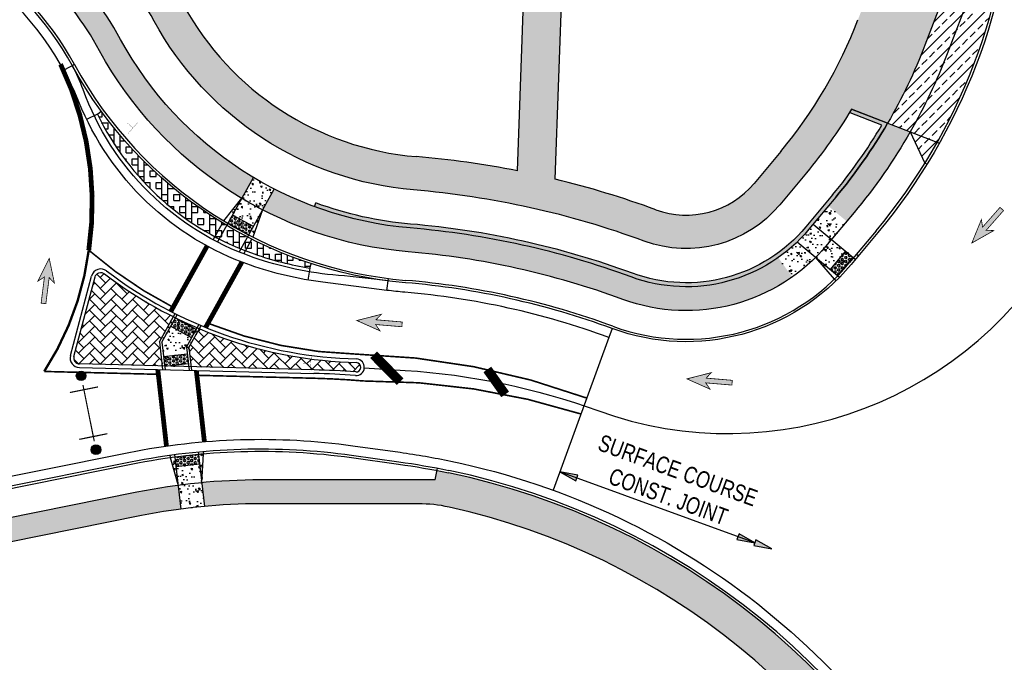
# Model space of a CAD drawing. Header units: feet. Extents: x 158973 to 165016, y 286824 to 289770.
# Tile 7 of 10: x 161535 to 161741, y 288906 to 289040. Entities that reach past the tile are written whole.
import ezdxf

# ---------------------------------------------------------------- set-up
doc = ezdxf.new("R2010")
doc.units = ezdxf.units.FT
doc.header["$MEASUREMENT"] = 0
doc.linetypes.add('dotted3_WD4', pattern=[12, 3, -9])
for name, color, linetype in [('MT_P_Cells', 7, 'Continuous'), ('MT_P_Drums', 30, 'Continuous'), ('MT_P_Text', 7, 'Continuous'), ('PM_P_Edge_Line', 7, 'Continuous'), ('PV_P_Curb', 6, 'Continuous'), ('PV_P_Drive', 1, 'Continuous'), ('PV_P_EOP', 7, 'Continuous'), ('PV_P_Walk', 4, 'Continuous'), ('RD_P_Wall', 5, 'Continuous'), ('SC_Shading1', 247, 'Continuous'), ('SC_Shading2', 255, 'Continuous'), ('SN_P_Signs', 1, 'Continuous')]:
    doc.layers.add(name, color=color, linetype=linetype)
doc.styles.add('Slanted-Normal', font='font31.shx', dxfattribs={"height": 0.1})
doc.styles.get("Standard").update_dxf_attribs({"font": 'arial.ttf'})
doc.linetypes.add('motdrum05', pattern='A,0,["●",Standard,S=0.167,R=0,X=-0.02,Y=-0.065],-0.25', length=0.25)

msp = doc.modelspace()

# ---------------------------------------------------------------- hatches: boundary and pattern name
at = {"layer": 'MT_P_Cells', "true_color": 0x00b3b3}
h = msp.add_hatch(color=132, dxfattribs=at)
h.dxf.hatch_style = 1
h.paths.add_polyline_path([(161734.6026335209, 288993.6058110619), (161739.2087238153, 288996.2131111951), (161737.6201212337, 288996.2787809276), (161741.2529866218, 289000.408222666), (161740.5021790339, 289001.068743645), (161736.8693136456, 288996.9393019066), (161736.6017530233, 288998.5065868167)])
h = msp.add_hatch(color=132, dxfattribs=at)
h.dxf.hatch_style = 1
h.paths.add_polyline_path([(161541.3850319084, 288990.3849770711), (161539.0306544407, 288985.6446196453), (161540.3832848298, 288986.4803000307), (161539.6878648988, 288981.0244416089), (161540.6798391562, 288980.8980016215), (161541.3752590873, 288986.3538600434), (161542.4750095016, 288985.2055919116)])
h = msp.add_hatch(color=132, dxfattribs=at)
h.dxf.hatch_style = 1
h.paths.add_polyline_path([(161605.8113909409, 288977.3741556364), (161610.6475225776, 288975.2233621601), (161609.7551127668, 288976.5392555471), (161615.235596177, 288976.07632835), (161615.3197647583, 288977.072779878), (161609.839281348, 288977.5357070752), (161610.9397745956, 288978.6832632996)])
h = msp.add_hatch(color=132, dxfattribs=at)
h.dxf.hatch_style = 1
h.paths.add_polyline_path([(161674.9334916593, 288965.1596749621), (161679.769623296, 288963.0088814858), (161678.8772134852, 288964.3247748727), (161684.3576968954, 288963.8618476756), (161684.4418654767, 288964.8582992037), (161678.9613820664, 288965.3212264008), (161680.061875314, 288966.4687826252)])
at = {"layer": 'MT_P_Drums'}
h = msp.add_hatch(color=30, dxfattribs=at)
h.dxf.hatch_style = 1
edge = h.paths.add_edge_path()
edge.add_arc((161548.0612963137, 288965.8073621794), 1, 0, 360)
h = msp.add_hatch(color=30, dxfattribs=at)
h.dxf.hatch_style = 1
edge = h.paths.add_edge_path()
edge.add_arc((161551.1743836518, 288950.3315984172), 1, 0, 360)
at = {"layer": 'MT_P_Text'}
h = msp.add_hatch(color=256, dxfattribs=at)
h.dxf.hatch_style = 1
h.paths.add_polyline_path([(161648.3482403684, 288945.6888355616), (161651.6688322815, 288943.8086272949), (161652.0959219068, 288944.9981128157)])
h = msp.add_hatch(color=256, dxfattribs=at)
h.dxf.hatch_style = 1
h.paths.add_polyline_path([(161689.1719464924, 288930.840098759), (161685.8513545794, 288932.7203070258), (161685.4242649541, 288931.530821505)])
h = msp.add_hatch(color=256, dxfattribs=at)
h.dxf.hatch_style = 1
h.paths.add_polyline_path([(161692.7060832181, 288929.5546332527), (161689.3854913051, 288931.4348415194), (161688.9584016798, 288930.2453559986)])
at = {"layer": 'SC_Shading1'}
h = msp.add_hatch(dxfattribs=at)
h.set_pattern_fill('HONEY', color=256, scale=10)
h.set_pattern_definition([(0, (0, 0), (1.875, 1.082531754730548), [1.25, -2.5]), (120, (0, 0), (-1.875, 1.082531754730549), [1.249999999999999, -2.499999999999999]), (59.99999999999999, (0, 0), (4.163336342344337e-16, 2.165063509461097), [-2.5, 1.25])])
edge = h.paths.add_edge_path()
edge.add_line((161710.7625953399, 289040.3633481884), (161719.449414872, 289063.0387970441))
edge.add_arc((161686.7656828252, 289075.5597259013), 34.99999999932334, 339.0384830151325, 357.9316150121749)
edge.add_line((161721.7428789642, 289074.2964958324), (161722.3098780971, 289089.9959637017))
edge.add_line((161722.3098780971, 289089.9959637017), (161729.2351335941, 289087.8000215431))
edge.add_line((161729.2351335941, 289087.8000215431), (161728.7383181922, 289074.0438498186))
edge.add_arc((161686.7656828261, 289075.5597259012), 41.99999999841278, 339.03848301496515, 357.93161501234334, ccw=False)
edge.add_line((161725.9861612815, 289060.5346112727), (161723.7386765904, 289054.6679388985))
edge.add_line((161723.7386765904, 289054.6679388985), (161731.2092439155, 289051.8060123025))
edge.add_line((161731.2092439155, 289051.8060123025), (161724.7699090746, 289034.997235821))
edge.add_arc((161619.7928433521, 289075.2132787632), 112.4166999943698, 329.8247051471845, 339.0384830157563, ccw=False)
edge.add_line((161716.9761380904, 289018.7073351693), (161709.4002797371, 289021.6095980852))
edge.add_arc((161619.7928433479, 289075.2132787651), 104.4166999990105, 320.1453510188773, 329.1118951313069, ccw=False)
edge.add_line((161699.9506865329, 289008.2986509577), (161694.3626214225, 289001.6046868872))
edge.add_arc((161674.78696924, 289017.9461630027), 25.50000000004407, 249.8327272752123, 320.14535101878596, ccw=False)
edge.add_arc((161602.0421710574, 288819.8825511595), 185.499999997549, 69.83272727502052, 85.17178324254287)
edge.add_arc((161623.4209907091, 289072.9812395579), 68.49999999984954, 208.6983511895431, 265.1717832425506, ccw=False)
edge.add_arc((161489.6540933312, 288999.7510056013), 83.99999999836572, 28.69835118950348, 42.74430562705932)
edge.add_arc((161547.6709008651, 289053.3704987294), 5.000000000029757, 42.74430562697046, 147.4091593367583)
edge.add_line((161543.4582082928, 289056.0636792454), (161542.4232718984, 289054.4448242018))
edge.add_arc((161489.6540933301, 288999.7510056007), 75.99999999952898, 46.02604585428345, 68.79227281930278)
edge.add_line((161517.1471164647, 289070.6039072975), (161521.9970089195, 289078.1901443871))
edge.add_arc((161547.2731643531, 289062.0310612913), 30.0000000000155, 87.98354099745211, 147.4091593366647, ccw=False)
edge.add_line((161548.3287618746, 289092.012484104), (161602.5319898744, 289090.1040759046))
edge.add_line((161602.5319898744, 289090.1040759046), (161601.9493670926, 289062.9293360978))
edge.add_line((161601.9493670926, 289062.9293360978), (161558.2474119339, 289066.9146612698))
edge.add_line((161558.2474119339, 289066.9146612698), (161554.6748432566, 289063.4165542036))
edge.add_arc((161489.6540933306, 288999.7510056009), 90.99999999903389, 28.69835118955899, 44.39663781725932, ccw=False)
edge.add_arc((161623.4209907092, 289072.9812395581), 61.50000000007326, 208.6983511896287, 265.1717832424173)
edge.add_arc((161602.0421710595, 288819.882551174), 192.4999999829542, 78.80163040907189, 85.17178324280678, ccw=False)
edge.add_line((161639.4269101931, 289008.7174824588), (161643.2582210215, 289114.8014917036))
edge.add_line((161643.2582210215, 289114.8014917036), (161651.2030187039, 289113.1285951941))
edge.add_line((161651.2030187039, 289113.1285951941), (161647.3690154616, 289006.9700365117))
edge.add_arc((161602.0421710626, 288819.8825511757), 192.4999999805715, 69.8327272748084, 76.38101697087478, ccw=False)
edge.add_arc((161674.7869692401, 289017.9461630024), 18.4999999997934, 249.832727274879, 320.145351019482)
edge.add_line((161688.9889129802, 289006.0905822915), (161694.5769550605, 289012.7845655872))
edge.add_arc((161619.7938435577, 289075.2127977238), 97.41559389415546, 320.1451912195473, 339.0385367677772)
h = msp.add_hatch(dxfattribs=at)
h.set_pattern_fill('ANSI33', color=256, scale=12)
h.set_pattern_definition([(45, (0, 0), (-2.121320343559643, 2.121320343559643), []), (45, (2.121320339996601, 0), (-2.121320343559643, 2.121320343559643), [1.5, -0.75])])
edge = h.paths.add_edge_path()
edge.add_line((161731.2092439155, 289051.8060123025), (161735.8783484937, 289050.01730818))
edge.add_line((161735.8783484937, 289050.01730818), (161741.250978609, 289053.3134336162))
edge.add_arc((161619.7928433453, 289075.2132787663), 123.4167000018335, 328.2980191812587, 349.7789468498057, ccw=False)
edge.add_line((161724.7949006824, 289010.3576714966), (161721.703624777, 289016.8962652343))
edge.add_line((161721.703624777, 289016.8962652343), (161716.9761380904, 289018.7073351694))
edge.add_arc((161619.7928433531, 289075.2132787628), 112.4166999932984, 329.8247051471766, 339.0384830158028)
edge.add_line((161724.7699090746, 289034.997235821), (161731.2092439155, 289051.8060123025))
at = {"layer": 'SC_Shading1', "true_color": 0x7ac1d6}
h = msp.add_hatch(dxfattribs=at)
h.set_pattern_fill('BOX', color=133, scale=5)
h.set_pattern_definition([(90, (0, 0), (-5, 3.061616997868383e-16), []), (90, (1.25, 0), (-5, 3.061616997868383e-16), []), (0, (0, 0), (0, 5), [-1.25, 1.25]), (0, (0, 1.25), (0, 5), [-1.25, 1.25]), (0, (0, 2.5), (0, 5), [1.25, -1.25]), (0, (0, 3.75), (0, 5), [1.25, -1.25]), (90, (2.5, 0), (-5, 3.061616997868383e-16), [1.25, -1.25]), (90, (3.75, 0), (-5, 3.061616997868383e-16), [1.25, -1.25])])
edge = h.paths.add_edge_path()
edge.add_line((161551.4759992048, 289020.5892726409), (161552.2843698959, 289021.1779464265))
edge.add_arc((161623.4209907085, 289072.9812395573), 87.99999999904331, 216.06295238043, 252.0253298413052)
edge.add_line((161596.2644976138, 288989.2762523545), (161595.9559011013, 288988.325059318))
edge.add_arc((161608.0145841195, 289059.3080725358), 72.00000001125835, 250.7925850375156, 260.3585675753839, ccw=False)
edge.add_arc((161603.2442456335, 289045.615232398), 57.50000000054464, 205.8001898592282, 250.7925850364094, ccw=False)
at = {"layer": 'SC_Shading1'}
h = msp.add_hatch(dxfattribs=at)
h.set_pattern_fill('AR-B88', color=256, scale=0.1)
h.set_pattern_definition([(0, (0, 0), (0, 0.8), []), (90, (0, 0), (-0.4, 0.8), [0.8, -0.8])])
edge = h.paths.add_edge_path()
edge.add_line((161597.2345987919, 289001.9903441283), (161596.9461790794, 289001.2084428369))
edge.add_arc((161623.4209907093, 289072.9812395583), 76.50000000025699, 249.7525092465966, 265.1717832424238)
edge.add_arc((161602.0421710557, 288819.8825511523), 177.5000000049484, 69.83272727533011, 85.1717832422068, ccw=False)
edge.add_arc((161674.7869692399, 289017.9461630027), 33.50000000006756, 249.8327272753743, 320.145351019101)
edge.add_line((161700.5040024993, 288996.4779492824), (161706.0920445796, 289003.1719325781))
edge.add_arc((161619.7963909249, 289075.2110104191), 112.412492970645, 320.1450798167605, 329.8247957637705)
edge.add_line((161716.9761380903, 289018.7073351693), (161709.4002797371, 289021.6095980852))
edge.add_line((161709.4002797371, 289021.6095980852), (161709.1021743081, 289020.8314451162))
edge.add_line((161709.1021743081, 289020.8314451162), (161715.7594127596, 289018.2810996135))
edge.add_arc((161619.8094888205, 289075.2025134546), 111.5635928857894, 320.1441169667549, 329.3218509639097, ccw=False)
edge.add_line((161705.4522662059, 289003.7060104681), (161699.8642241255, 288997.0120271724))
edge.add_arc((161674.78696924, 289017.9461630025), 32.66659999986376, 249.83272727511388, 320.14535101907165, ccw=False)
edge.add_arc((161602.0421710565, 288819.8825511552), 178.3334000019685, 69.83272727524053, 85.1717832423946)
edge.add_arc((161623.420990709, 289072.9812395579), 75.66659999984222, 249.7525092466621, 265.17178324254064, ccw=False)
h = msp.add_hatch(dxfattribs=at)
h.set_pattern_fill('AR-CONC', color=256, scale=0.5, angle=90)
h.set_pattern_definition([(140, (121.1839085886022, 93.54941898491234), (0.3137606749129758, 3.586300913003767), [0.375, -4.125]), (85.00000000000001, (121.1839085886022, 93.54941898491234), (-3.760960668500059, -0.6937566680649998), [0.3, -3.3]), (190.45144446, (121.2100553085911, 93.84827738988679), (-3.447199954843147, 2.89254423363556), [0.31870096, -3.50571056]), (136.1842, (120.1839085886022, 93.54941898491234), (0.827596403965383, 5.336206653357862), [0.5624999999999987, -6.187499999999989]), (186.63563549, (120.2528751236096, 93.99410270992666), (-4.870593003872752, 4.673309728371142), [0.47805171, -5.258568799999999]), (81.18416399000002, (120.1839085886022, 93.54941898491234), (-4.870593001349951, 4.673309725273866), [0.45, -4.950000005]), (111, (120.4339085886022, 94.04941898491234), (2.013094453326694, 2.984535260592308), [0.375, -4.125]), (56.00000000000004, (120.4339085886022, 94.04941898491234), (-3.625750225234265, 1.216576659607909), [0.3, -3.3]), (161.45144474, (120.6016664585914, 94.29813025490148), (-1.612655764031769, 4.201111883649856), [0.3187009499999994, -3.505710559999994]), (127.5, (121.1839085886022, 93.54941898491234), (-1.664469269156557, 0.06079927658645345), [0, -3.26, 0, -3.35, 0, -3.3125]), (97.49999999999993, (121.1839085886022, 93.54941898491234), (-1.972058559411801, 1.315347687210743), [0, -1.91, 0, -3.185, 0, -1.2625]), (57.49999999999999, (121.1839085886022, 92.43441898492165), (0.1127743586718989, 2.669112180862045), [0, -1.249999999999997, 0, -3.899999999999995, 0, -5.174999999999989]), (47.5, (121.1839085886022, 91.93441898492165), (-0.5005249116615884, 2.915930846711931), [0, -1.625, 0, -2.59, 0, -3.675])])
edge = h.paths.add_edge_path()
edge.add_line((161581.708169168, 289002.964880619), (161584.1354873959, 289007.339033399))
edge.add_arc((161623.4209907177, 289072.9812395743), 76.50000001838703, 239.1003512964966, 242.8458403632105)
edge.add_line((161588.507447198, 289004.9129321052), (161586.0801289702, 289000.5387793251))
edge.add_line((161586.0801289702, 289000.5387793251), (161584.0585689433, 288994.8349040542))
edge.add_arc((161623.4209907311, 289072.9812396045), 87.50000005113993, 238.6806530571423, 243.2655386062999, ccw=False)
edge.add_line((161577.9378252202, 288998.2314458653), (161581.708169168, 289002.964880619))
h = msp.add_hatch(dxfattribs=at)
h.set_pattern_fill('AR-CONC', color=256, scale=0.5, angle=90)
h.set_pattern_definition([(140, (239.9995492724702, 84.41592465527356), (0.3137606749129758, 3.586300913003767), [0.375, -4.125]), (85.00000000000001, (239.9995492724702, 84.41592465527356), (-3.760960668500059, -0.6937566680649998), [0.3, -3.3]), (190.45144446, (240.0256959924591, 84.71478306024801), (-3.447199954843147, 2.89254423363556), [0.31870096, -3.50571056]), (136.1842, (238.9995492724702, 84.41592465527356), (0.827596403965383, 5.336206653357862), [0.5624999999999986, -6.187499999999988]), (186.63563549, (239.0685158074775, 84.86060838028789), (-4.870593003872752, 4.673309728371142), [0.47805171, -5.258568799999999]), (81.18416399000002, (238.9995492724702, 84.41592465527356), (-4.870593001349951, 4.673309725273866), [0.45, -4.950000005]), (111, (239.2495492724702, 84.91592465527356), (2.013094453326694, 2.984535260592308), [0.375, -4.125]), (56.00000000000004, (239.2495492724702, 84.91592465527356), (-3.625750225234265, 1.216576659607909), [0.3, -3.3]), (161.45144474, (239.4173071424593, 85.1646359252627), (-1.612655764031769, 4.201111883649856), [0.3187009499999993, -3.505710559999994]), (127.5, (239.9995492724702, 84.41592465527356), (-1.664469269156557, 0.06079927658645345), [0, -3.26, 0, -3.35, 0, -3.3125]), (97.49999999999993, (239.9995492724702, 84.41592465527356), (-1.972058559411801, 1.315347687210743), [0, -1.91, 0, -3.185, 0, -1.2625]), (57.49999999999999, (239.9995492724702, 83.30092465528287), (0.1127743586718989, 2.669112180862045), [0, -1.249999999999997, 0, -3.899999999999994, 0, -5.174999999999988]), (47.5, (239.9995492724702, 82.80092465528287), (-0.5005249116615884, 2.915930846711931), [0, -1.625, 0, -2.59, 0, -3.675])])
edge = h.paths.add_edge_path()
edge.add_line((161705.2016415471, 288994.3030752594), (161710.448519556, 288991.2256946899))
edge.add_line((161710.448519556, 288991.2256946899), (161708.94840148, 288989.4286850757))
edge.add_arc((161674.7869693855, 289017.9461628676), 44.49999980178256, 314.1354737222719, 320.14535103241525, ccw=False)
edge.add_line((161705.7748681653, 288986.0087222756), (161701.8636389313, 288990.5763994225))
edge.add_arc((161674.7869692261, 289017.9461630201), 38.500000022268, 305.16534447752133, 314.69157059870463, ccw=False)
edge.add_line((161696.9605806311, 288986.4726668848), (161694.08089084, 288990.5601339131))
edge.add_arc((161674.7869692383, 289017.9461630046), 33.5000000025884, 305.1653444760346, 313.8745223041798)
edge.add_arc((161674.7869692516, 289017.9461629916), 33.49999998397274, 313.8745223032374, 320.1453510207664)
edge.add_line((161700.5040024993, 288996.4779492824), (161701.3632783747, 288997.5072862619))
edge.add_line((161701.3632783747, 288997.5072862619), (161704.5674893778, 289001.345649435))
edge.add_line((161704.5674893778, 289001.345649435), (161708.4058525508, 288998.1414384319))
edge.add_line((161708.4058525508, 288998.1414384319), (161705.2016415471, 288994.3030752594))
h = msp.add_hatch(dxfattribs=at)
h.set_pattern_fill('HEX', color=256, scale=2)
h.set_pattern_definition([(0, (-2.023464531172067, 1.049354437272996), (0, 0.4330127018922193), [0.25, -0.5]), (120, (-2.023464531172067, 1.049354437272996), (-0.375, -0.2165063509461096), [0.2499999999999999, -0.4999999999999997]), (59.99999999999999, (-1.773464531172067, 1.049354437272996), (-0.3749999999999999, 0.2165063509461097), [0.25, -0.5])])
h.paths.add_polyline_path([(161579.766011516, 288999.4650122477), (161584.1379713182, 288997.0389109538), (161583.1675308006, 288995.2901270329), (161578.7955709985, 288997.7162283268)])
h = msp.add_hatch(dxfattribs=at)
h.set_pattern_fill('HEX', color=256, scale=2)
h.set_pattern_definition([(0, (12.62413608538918, 8.098875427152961), (0, 0.4330127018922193), [0.25, -0.5]), (120, (12.62413608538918, 8.098875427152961), (-0.375, -0.2165063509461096), [0.2499999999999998, -0.4999999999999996]), (59.99999999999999, (12.87413608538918, 8.098875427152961), (-0.3749999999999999, 0.2165063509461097), [0.25, -0.5])])
h.paths.add_polyline_path([(161704.9524348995, 288987.9979164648), (161708.1566459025, 288991.8362796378), (161709.6919911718, 288990.5545952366), (161706.4877801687, 288986.7162320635)])
h = msp.add_hatch(dxfattribs=at)
h.set_pattern_fill('AR-HBONE', color=256, scale=0.4)
h.set_pattern_definition([(45, (69.23138565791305, -24.57831264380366), (0, 2.262741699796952), [4.800000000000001, -1.6]), (135, (70.36275650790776, -23.44694179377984), (1.776356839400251e-16, 2.262741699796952), [4.800000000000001, -1.6])])
edge = h.paths.add_edge_path()
edge.add_arc((161552.1975897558, 288986.1748848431), 1.250000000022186, 52.6482622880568, 165.0891174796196, ccw=False)
edge.add_arc((161608.0145841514, 289059.3080725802), 90.7500000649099, 232.6482622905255, 243.3961765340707)
edge.add_line((161567.3750320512, 288978.1662873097), (161564.4688987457, 288972.9292850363))
edge.add_line((161564.4688987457, 288972.9292850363), (161565.0447843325, 288967.8438662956))
edge.add_line((161565.0447843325, 288967.8438662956), (161547.7336773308, 288968.279599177))
edge.add_arc((161547.7651307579, 288969.529203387), 1.2499999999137, 165.0891174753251, 268.55812891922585, ccw=False)
edge.add_line((161546.557221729, 288969.8508488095), (161550.9896807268, 288986.4965302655))
h = msp.add_hatch(dxfattribs=at)
h.set_pattern_fill('AR-CONC', color=256, scale=0.5, angle=90)
h.set_pattern_definition([(140, (105.58368121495, 63.90801465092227), (0.3137606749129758, 3.586300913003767), [0.375, -4.125]), (85.00000000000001, (105.58368121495, 63.90801465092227), (-3.760960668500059, -0.6937566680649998), [0.3, -3.3]), (190.45144446, (105.6098279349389, 64.20687305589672), (-3.447199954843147, 2.89254423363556), [0.31870096, -3.50571056]), (136.1842, (104.58368121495, 63.90801465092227), (0.827596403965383, 5.336206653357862), [0.5624999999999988, -6.18749999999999]), (186.63563549, (104.6526477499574, 64.3526983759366), (-4.870593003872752, 4.673309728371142), [0.47805171, -5.258568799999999]), (81.18416399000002, (104.58368121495, 63.90801465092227), (-4.870593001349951, 4.673309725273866), [0.45, -4.950000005]), (111, (104.83368121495, 64.40801465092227), (2.013094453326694, 2.984535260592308), [0.375, -4.125]), (56.00000000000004, (104.83368121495, 64.40801465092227), (-3.625750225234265, 1.216576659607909), [0.3, -3.3]), (161.45144474, (105.0014390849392, 64.65672592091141), (-1.612655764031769, 4.201111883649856), [0.3187009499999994, -3.505710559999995]), (127.5, (105.58368121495, 63.90801465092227), (-1.664469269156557, 0.06079927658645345), [0, -3.26, 0, -3.35, 0, -3.3125]), (97.49999999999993, (105.58368121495, 63.90801465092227), (-1.972058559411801, 1.315347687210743), [0, -1.91, 0, -3.185, 0, -1.2625]), (57.49999999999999, (105.58368121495, 62.79301465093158), (0.1127743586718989, 2.669112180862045), [0, -1.249999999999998, 0, -3.899999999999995, 0, -5.17499999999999]), (47.5, (105.58368121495, 62.29301465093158), (-0.5005249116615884, 2.915930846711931), [0, -1.625, 0, -2.59, 0, -3.675])])
edge = h.paths.add_edge_path()
edge.add_line((161564.4688987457, 288972.9292850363), (161567.3750320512, 288978.1662873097))
edge.add_arc((161608.0145841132, 289059.3080725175), 90.74999999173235, 243.3961765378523, 247.1958312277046)
edge.add_line((161572.8414578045, 288975.6515504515), (161570.6468273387, 288971.6967130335))
edge.add_line((161570.6468273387, 288971.6967130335), (161571.1003942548, 288967.6914422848))
edge.add_line((161571.1003942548, 288967.6914422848), (161565.0447843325, 288967.8438662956))
edge.add_line((161565.0447843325, 288967.8438662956), (161564.4688987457, 288972.9292850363))
h = msp.add_hatch(dxfattribs=at)
h.set_pattern_fill('HEX', color=256, scale=2)
h.set_pattern_definition([(0, (-2.630025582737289, 1.157415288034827), (0, 0.4330127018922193), [0.25, -0.5]), (120, (-2.630025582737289, 1.157415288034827), (-0.375, -0.2165063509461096), [0.2499999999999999, -0.4999999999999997]), (59.99999999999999, (-2.380025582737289, 1.157415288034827), (-0.3749999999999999, 0.2165063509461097), [0.25, -0.5])])
h.paths.add_polyline_path([(161567.8231646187, 288977.943385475), (161572.1951244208, 288975.5172841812), (161571.2246839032, 288973.7685002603), (161566.8527241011, 288976.1946015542)])
h = msp.add_hatch(dxfattribs=at)
h.set_pattern_fill('AR-HBONE', color=256, scale=0.4)
h.set_pattern_definition([(45, (94.36044293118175, -31.31980372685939), (0, 2.262741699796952), [4.800000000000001, -1.6]), (135, (95.49181378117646, -30.18843287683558), (1.776356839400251e-16, 2.262741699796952), [4.800000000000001, -1.6])])
edge = h.paths.add_edge_path()
edge.add_line((161570.6468273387, 288971.6967130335), (161572.8414578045, 288975.6515504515))
edge.add_arc((161608.0145841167, 289059.3080725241), 90.74999999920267, 247.1958312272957, 268.5710666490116)
edge.add_arc((161605.6406332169, 288967.5999948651), 0.9925158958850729, -94.1972298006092, 83.58356775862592, ccw=False)
edge.add_arc((161592.3411472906, 288788.3501815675), 178.7499999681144, 85.75644408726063, 88.55812891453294)
edge.add_line((161596.838987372, 288967.0435835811), (161571.1003942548, 288967.6914422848))
edge.add_line((161571.1003942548, 288967.6914422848), (161570.6468273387, 288971.6967130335))
h = msp.add_hatch(dxfattribs=at)
h.set_pattern_fill('HEX', color=256, scale=2)
h.set_pattern_definition([(0, (-2.934585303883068, -0.1556424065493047), (0, 0.4330127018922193), [0.25, -0.5]), (120, (-2.934585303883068, -0.1556424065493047), (-0.375, -0.2165063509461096), [0.2499999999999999, -0.4999999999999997]), (59.99999999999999, (-2.684585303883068, -0.1556424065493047), (-0.3749999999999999, 0.2165063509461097), [0.25, -0.5])])
h.paths.add_polyline_path([(161565.3243718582, 288969.8184624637), (161570.2926172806, 288970.3810790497), (161570.517663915, 288968.3937808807), (161565.5494184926, 288967.8311642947)])
h = msp.add_hatch(dxfattribs=at)
h.set_pattern_fill('AR-CONC', color=256, scale=0.5, angle=90)
h.set_pattern_definition([(140, (108.4346436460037, 33.88349627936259), (0.3137606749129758, 3.586300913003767), [0.375, -4.125]), (85.00000000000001, (108.4346436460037, 33.88349627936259), (-3.760960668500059, -0.6937566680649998), [0.3, -3.3]), (190.45144446, (108.4607903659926, 34.18235468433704), (-3.447199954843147, 2.89254423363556), [0.31870096, -3.50571056]), (136.1842, (107.4346436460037, 33.88349627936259), (0.827596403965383, 5.336206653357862), [0.5624999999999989, -6.187499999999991]), (186.63563549, (107.503610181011, 34.32818000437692), (-4.870593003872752, 4.673309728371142), [0.47805171, -5.258568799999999]), (81.18416399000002, (107.4346436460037, 33.88349627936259), (-4.870593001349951, 4.673309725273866), [0.45, -4.950000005]), (111, (107.6846436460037, 34.38349627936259), (2.013094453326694, 2.984535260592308), [0.375, -4.125]), (56.00000000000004, (107.6846436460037, 34.38349627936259), (-3.625750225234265, 1.216576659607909), [0.3, -3.3]), (161.45144474, (107.8524015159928, 34.63220754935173), (-1.612655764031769, 4.201111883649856), [0.3187009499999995, -3.505710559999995]), (127.5, (108.4346436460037, 33.88349627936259), (-1.664469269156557, 0.06079927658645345), [0, -3.26, 0, -3.35, 0, -3.3125]), (97.49999999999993, (108.4346436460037, 33.88349627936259), (-1.972058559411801, 1.315347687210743), [0, -1.91, 0, -3.185, 0, -1.2625]), (57.49999999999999, (108.4346436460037, 32.7684962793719), (0.1127743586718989, 2.669112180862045), [0, -1.249999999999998, 0, -3.899999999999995, 0, -5.174999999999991]), (47.5, (108.4346436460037, 32.2684962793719), (-0.5005249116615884, 2.915930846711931), [0, -1.625, 0, -2.59, 0, -3.675])])
edge = h.paths.add_edge_path()
edge.add_line((161573.6656421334, 288949.4822723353), (161573.3447940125, 288943.4285087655))
edge.add_line((161573.3447940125, 288943.4285087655), (161573.9075163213, 288938.4593297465))
edge.add_arc((161585.6548132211, 288812.5059614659), 126.4999998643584, 95.32839290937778, 97.59319567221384)
edge.add_line((161568.9392708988, 288937.8967131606), (161568.3765485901, 288942.8658921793))
edge.add_line((161568.3765485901, 288942.8658921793), (161566.7100985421, 288948.6946091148))
edge.add_arc((161585.6548132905, 288812.505960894), 137.5000004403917, 95.00219873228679, 97.91938985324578, ccw=False)
h = msp.add_hatch(dxfattribs=at)
h.set_pattern_fill('HEX', color=256, scale=2)
h.set_pattern_definition([(0, (-10.37705492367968, -3.277523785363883), (0, 0.4330127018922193), [0.25, -0.5]), (120, (-10.37705492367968, -3.277523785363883), (-0.375, -0.2165063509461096), [0.2499999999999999, -0.4999999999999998]), (59.99999999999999, (-10.12705492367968, -3.277523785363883), (-0.3749999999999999, 0.2165063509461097), [0.25, -0.5])])
h.paths.add_polyline_path([(161567.7012919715, 288948.8288173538), (161572.6695373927, 288949.3914339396), (161572.8945840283, 288947.4041357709), (161567.9263386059, 288946.8415191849)])
at = {"layer": 'SC_Shading2'}
h = msp.add_hatch(color=256, dxfattribs=at)
h.dxf.hatch_style = 1
edge = h.paths.add_edge_path()
edge.add_line((161539.6721195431, 289050.1414516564), (161542.4232718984, 289054.4448242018))
edge.add_arc((161489.6540933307, 288999.751005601), 75.99999999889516, 28.698351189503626, 46.02604585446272, ccw=False)
edge.add_arc((161623.4209907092, 289072.9812395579), 76.49999999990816, 208.6983511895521, 239.1003512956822)
edge.add_line((161584.1354873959, 289007.339033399), (161581.708169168, 289002.964880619))
edge.add_arc((161623.4209907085, 289072.9812395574), 81.49999999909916, 208.6983511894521, 239.2152808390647, ccw=False)
edge.add_arc((161489.6540933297, 288999.7510056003), 71.00000000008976, 28.69835118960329, 45.21251182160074)
h = msp.add_hatch(color=256, dxfattribs=at)
h.dxf.hatch_style = 1
edge = h.paths.add_edge_path()
edge.add_line((161704.5674893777, 289001.345649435), (161708.4058525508, 288998.1414384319))
edge.add_line((161708.4058525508, 288998.1414384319), (161709.9304077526, 288999.9677215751))
edge.add_arc((161619.7961290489, 289075.2112017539), 117.4128166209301, 320.1451015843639, 330.2203414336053)
edge.add_line((161721.703624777, 289016.8962652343), (161716.9761380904, 289018.7073351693))
edge.add_arc((161619.7963909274, 289075.2110104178), 112.4124929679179, 320.14507981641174, 329.8247957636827, ccw=False)
edge.add_line((161706.0920445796, 289003.1719325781), (161704.5674893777, 289001.345649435))
h = msp.add_hatch(color=256, dxfattribs=at)
h.dxf.hatch_style = 1
edge = h.paths.add_edge_path()
edge.add_arc((161623.4209907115, 289072.9812395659), 76.50000000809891, 242.8458403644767, 265.1717832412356)
edge.add_arc((161602.042171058, 288819.8825511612), 177.4999999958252, 69.83272727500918, 85.17178324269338, ccw=False)
edge.add_arc((161674.7869692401, 289017.9461630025), 33.4999999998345, 249.8327272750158, 305.1653444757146)
edge.add_line((161694.08089084, 288990.5601339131), (161696.9605806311, 288986.4726668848))
edge.add_arc((161674.78696924, 289017.9461630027), 38.50000000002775, 249.832727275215, 305.16534447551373, ccw=False)
edge.add_arc((161602.0421710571, 288819.8825511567), 172.5000000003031, 69.8327272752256, 85.17178324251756)
edge.add_arc((161623.4209907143, 289072.9812395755), 81.50000001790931, 242.73091082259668, 265.1717832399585, ccw=False)
edge.add_line((161586.0801289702, 289000.5387793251), (161588.507447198, 289004.9129321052))
h = msp.add_hatch(color=256, dxfattribs=at)
h.dxf.hatch_style = 1
edge = h.paths.add_edge_path()
edge.add_line((161735.6625684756, 288827.9456954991), (161730.679450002, 288827.5351711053))
edge.add_arc((162479.8414813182, 288889.2534084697), 751.6999999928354, 183.3838674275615, 184.7095645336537, ccw=False)
edge.add_arc((161699.5043854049, 288843.1133312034), 29.9999999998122, 3.383867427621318, 23.97414075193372)
edge.add_arc((161593.9686932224, 288796.1828754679), 145.4999999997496, 23.97414075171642, 77.64034807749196)
edge.add_arc((161618.6911788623, 288909.0059613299), 30.00000000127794, 77.64034807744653, 89.99999999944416)
edge.add_line((161618.6911788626, 288939.0059613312), (161585.6548132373, 288939.0059613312))
edge.add_arc((161585.654813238, 288812.5059613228), 126.5000000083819, 90.0000000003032, 95.32839291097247)
edge.add_line((161573.9075163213, 288938.4593297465), (161573.3447940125, 288943.4285087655))
edge.add_arc((161585.6548132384, 288812.5059613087), 131.5000000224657, 90.00000000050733, 95.37145528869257, ccw=False)
edge.add_line((161585.6548132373, 288944.0059613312), (161622.2330896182, 288944.0059613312))
edge.add_line((161622.2330896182, 288944.0059613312), (161622.6102750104, 288945.9700721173))
edge.add_arc((161592.341147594, 288788.3501830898), 160.4999984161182, 78.26161693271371, 79.1293330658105, ccw=False)
edge.add_arc((161593.9686932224, 288796.1828754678), 152.4999999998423, 23.70824187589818, 78.2616169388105, ccw=False)
edge.add_line((161733.5984198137, 288857.499997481), (161735.2276361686, 288853.7899891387))
edge.add_arc((161699.0612479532, 288837.907849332), 39.50000001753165, 20.8332701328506, 23.70824187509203, ccw=False)
edge.add_line((161735.9787110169, 288851.9560137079), (161734.1094723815, 288851.2447142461))
edge.add_arc((162479.8414813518, 288889.2534084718), 746.7000000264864, 182.9177437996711, 184.7095645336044)
h = msp.add_hatch(color=256, dxfattribs=at)
h.dxf.hatch_style = 1
edge = h.paths.add_edge_path()
edge.add_line((161503.655892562, 288930.1453332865), (161559.7219033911, 288941.4235093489))
edge.add_arc((161585.6548132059, 288812.5059614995), 131.4999998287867, 97.55013328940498, 101.37376346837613, ccw=False)
edge.add_line((161568.3765485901, 288942.8658921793), (161568.9392708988, 288937.8967131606))
edge.add_arc((161585.6548132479, 288812.5059612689), 126.5000000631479, 97.59319567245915, 101.3737634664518)
edge.add_line((161560.7079455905, 288936.5217014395), (161504.6419347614, 288925.2435253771))
edge.add_line((161504.6419347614, 288925.2435253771), (161491.9182232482, 288922.6840377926))
edge.add_arc((161499.6093524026, 288884.4499361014), 38.99999999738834, 101.3737634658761, 123.0953517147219)
edge.add_arc((161542.7378273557, 288820.3362747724), 116.2670934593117, 123.6488683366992, 130.9102377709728)
edge.add_line((161466.5973143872, 288908.2035571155), (161463.1970917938, 288911.8279142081))
edge.add_arc((161531.825358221, 288835.0219180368), 103.0000000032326, 123.0953517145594, 131.7816626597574, ccw=False)
edge.add_arc((161499.6093524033, 288884.4499361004), 43.99999999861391, 101.37376346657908, 123.0953517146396, ccw=False)
edge.add_line((161490.9321810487, 288927.585845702), (161503.655892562, 288930.1453332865))

# ---------------------------------------------------------------- linework, layer by layer
at = {"layer": 'MT_P_Cells', "const_width": 0.16, "flags": 128}
for points in [[(161734.6026335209, 288993.6058110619), (161739.2087238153, 288996.2131111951), (161737.6201212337, 288996.2787809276), (161741.2529866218, 289000.408222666), (161740.5021790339, 289001.068743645), (161736.8693136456, 288996.9393019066), (161736.6017530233, 288998.5065868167), (161734.6026335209, 288993.6058110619)], [(161541.3850319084, 288990.3849770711), (161539.0306544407, 288985.6446196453), (161540.3832848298, 288986.4803000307), (161539.6878648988, 288981.0244416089), (161540.6798391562, 288980.8980016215), (161541.3752590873, 288986.3538600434), (161542.4750095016, 288985.2055919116), (161541.3850319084, 288990.3849770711)], [(161605.8113909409, 288977.3741556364), (161610.6475225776, 288975.2233621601), (161609.7551127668, 288976.5392555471), (161615.235596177, 288976.07632835), (161615.3197647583, 288977.072779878), (161609.839281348, 288977.5357070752), (161610.9397745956, 288978.6832632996), (161605.8113909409, 288977.3741556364)], [(161674.9334916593, 288965.1596749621), (161679.769623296, 288963.0088814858), (161678.8772134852, 288964.3247748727), (161684.3576968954, 288963.8618476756), (161684.4418654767, 288964.8582992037), (161678.9613820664, 288965.3212264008), (161680.061875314, 288966.4687826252), (161674.9334916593, 288965.1596749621)]]:
    msp.add_lwpolyline(points, dxfattribs=at)
at = {"layer": 'MT_P_Cells', "color": 1, "const_width": 0.25, "flags": 128}
for points in [[(161545.7066684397, 288962.3003454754), (161551.5888379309, 288963.4835961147)], [(161550.817046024, 288952.1079933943), (161548.4505447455, 288963.872332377)], [(161547.6787528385, 288952.4967296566), (161553.5609223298, 288953.6799802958)]]:
    msp.add_lwpolyline(points, dxfattribs=at)
at = {"layer": 'MT_P_Drums', "linetype": 'motdrum05', "flags": 128}
msp.add_lwpolyline([(161607.3783053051, 288967.4702487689), (161615.9533896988, 288966.9266134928, -0.07135466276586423), (161656.2607085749, 288958.5130699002, 0.3715272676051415), (161753.914430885, 288995.6270885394), (161760.4476373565, 289007.6961383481)], format="xyb", dxfattribs=at)
at = {"layer": 'MT_P_Drums'}
for centre in [(161548.0612963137, 288965.8073621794), (161551.1743836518, 288950.3315984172)]:
    msp.add_circle(centre, 1, dxfattribs=at)
at = {"layer": 'MT_P_Text', "flags": 128}
msp.add_lwpolyline([(161689.1719464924, 288930.840098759), (161648.3482403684, 288945.6888355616)], dxfattribs=at)
for points in [[(161648.3482403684, 288945.6888355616), (161651.6688322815, 288943.8086272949), (161652.0959219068, 288944.9981128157)], [(161689.1719464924, 288930.840098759), (161685.8513545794, 288932.7203070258), (161685.4242649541, 288931.530821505)], [(161692.7060832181, 288929.5546332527), (161689.3854913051, 288931.4348415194), (161688.9584016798, 288930.2453559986)]]:
    msp.add_lwpolyline(points, close=True, dxfattribs=at)
at = {"layer": 'PM_P_Edge_Line', "linetype": 'dotted3_WD4', "ltscale": 0.01, "const_width": 1, "flags": 128}
msp.add_lwpolyline([(161543.7602433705, 289031.0363780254, -0.1496003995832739), (161549.6685359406, 288992.1013863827)], format="xyb", dxfattribs=at)
at = {"layer": 'PM_P_Edge_Line', "const_width": 1, "flags": 128}
for points in [[(161566.8468815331, 288979.2754525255), (161574.4497064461, 288992.9761355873)], [(161574.1380409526, 288975.9271405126), (161581.7285530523, 288989.6056352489)], [(161565.933383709, 288951.1099483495), (161564.1207176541, 288967.1168881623)], [(161573.8825763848, 288952.010134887), (161572.1948642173, 288966.9136561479)]]:
    msp.add_lwpolyline(points, dxfattribs=at)
at = {"layer": 'PM_P_Edge_Line', "const_width": 0.5, "flags": 128}
msp.add_lwpolyline([(161549.6685359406, 288992.1013863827, -0.113194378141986), (161540.3382630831, 288966.7151927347, -0.113194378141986)], format="xyb", dxfattribs=at)
at = {"layer": 'PM_P_Edge_Line', "color": 2, "const_width": 0.333}
for points in [[(161567.3323457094, 288980.1502840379, -0.06012373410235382), (161549.6685359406, 288992.1013863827)], [(161653.9685655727, 288961.1408236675, 0.08201484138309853), (161605.7951905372, 288970.3357493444, -0.09014585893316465), (161574.6268577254, 288976.808013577)], [(161652.7568406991, 288957.809422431, 0.0787661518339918), (161607.2788223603, 288964.718732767, 0.01483327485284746), (161596.794952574, 288965.294137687), (161572.3084664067, 288965.9104799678)]]:
    msp.add_lwpolyline(points, format="xyb", dxfattribs=at)
at = {"layer": 'PM_P_Edge_Line', "color": 2, "const_width": 2, "flags": 128}
for points in [[(161609.3164450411, 288970.2066508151), (161614.8715825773, 288964.5712974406)], [(161633.1357862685, 288967.135520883), (161636.8733315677, 288961.9011626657)]]:
    msp.add_lwpolyline(points, dxfattribs=at)
at = {"layer": 'PM_P_Edge_Line', "color": 2, "const_width": 0.333}
msp.add_lwpolyline([(161564.2343198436, 288966.1137119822), (161540.338263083, 288966.7151927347)], dxfattribs=at)
at = {"layer": 'PV_P_Curb'}
for p, q in [((161546.557221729, 288969.8508488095), (161550.9896807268, 288986.4965302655)), ((161502.3740377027, 288936.5176835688), (161558.4400485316, 288947.7958596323)), ((161502.4726419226, 288936.0275027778), (161558.5386527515, 288947.3056788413))]:
    msp.add_line(p, q, dxfattribs=at)
at = {"layer": 'PV_P_Curb', "flags": 128}
for points in [[(161546.6694922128, 289030.9638922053), (161544.4765922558, 289029.7633965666)], [(161551.4759992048, 289020.5892726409), (161549.2252058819, 289019.5011874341)], [(161551.4759992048, 289020.5892726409), (161552.2843698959, 289021.1779464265)], [(161714.5364435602, 288996.1226683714), (161708.94840148, 288989.4286850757)], [(161595.9559011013, 288988.325059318), (161595.5371968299, 288985.8603713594)], [(161595.9559011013, 288988.325059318), (161596.2644976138, 288989.2762523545)], [(161612.1165524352, 288983.6940082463), (161612.4305646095, 288986.1742091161)]]:
    msp.add_lwpolyline(points, dxfattribs=at)
msp.add_lwpolyline([(161616.0141555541, 288985.2935049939, -0.2515232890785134), (161546.2309122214, 289030.7237930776)], format="xyb", dxfattribs=at)
at = {"layer": 'PV_P_Curb'}
for points in [[(161611.9049425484, 288985.7380126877, 0.01192780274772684), (161601.9447203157, 288986.8117329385, -0.06300842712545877), (161584.0806444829, 288990.6077884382, -0.2256383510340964), (161548.4834820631, 289025.7577080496, 0.03848041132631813), (161546.2664743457, 289030.6588978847)], [(161550.9896807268, 288986.4965302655, -0.5341793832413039), (161552.9559728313, 288987.1685422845, 0.1580391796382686), (161605.7515507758, 288968.5862935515)], [(161605.5679910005, 288966.6101408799, 0.01222526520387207), (161596.8389873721, 288967.0435835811), (161547.7336773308, 288968.279599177)], [(161558.4400485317, 288947.7958596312, -0.08448694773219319), (161604.7255600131, 288949.181879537), (161614.5903518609, 288947.8054194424, -0.01656049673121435), (161625.095509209, 288945.9831469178, -0.01656049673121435)], [(161558.5386527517, 288947.3056788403, -0.08448694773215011), (161604.6564631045, 288948.6866769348), (161614.5212549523, 288947.3102168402, -0.01656049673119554), (161624.9937875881, 288945.4936035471)]]:
    msp.add_lwpolyline(points, format="xyb", dxfattribs=at)
for centre, radius, start, end in [((161619.792843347, 289075.2132787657), 123.4167, 320.1453510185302, 357.9316150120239), ((161489.6540933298, 288999.7510056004), 64.5, 28.69835118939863, 86.11996748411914), ((161489.6540933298, 288999.7510056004), 65, 28.69835118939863, 86.11996748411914), ((161623.4209907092, 289072.981239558), 87.5, 208.6983511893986, 265.1717832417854), ((161603.2442456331, 289045.6152323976), 57.5, 205.8001898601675, 250.7925850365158), ((161608.0145841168, 289059.3080725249), 72, 250.7925850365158, 260.3585675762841), ((161674.78696924, 289017.9461630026), 44.5, 249.8327272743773, 320.1453510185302), ((161602.042171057, 288819.8825511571), 166, 69.83272727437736, 85.17178324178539), ((161602.042171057, 288819.8825511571), 166.5, 69.83272727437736, 85.17178324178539), ((161547.765130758, 288969.5292033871), 1.25, 165.0891174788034, 268.5581289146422), ((161605.6413736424, 288967.5991286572), 0.991706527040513, 265.7564440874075, 85.7564440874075), ((161593.9686932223, 288796.1828754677), 152.5, 23.70824187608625, 78.26161693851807), ((161593.9686932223, 288796.1828754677), 153, 23.70824187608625, 78.26161693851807)]:
    msp.add_arc(centre, radius, start, end, dxfattribs=at)
at = {"layer": 'PV_P_Drive', "flags": 128}
for points in [[(161639.4269101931, 289008.7174824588), (161643.2582210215, 289114.8014917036)], [(161647.3690154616, 289006.9700365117), (161651.2030187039, 289113.1285951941)], [(161709.4002797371, 289021.6095980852), (161727.8421941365, 289014.5446185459)], [(161721.703624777, 289016.8962652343), (161724.7949006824, 289010.3576714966)], [(161694.5769550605, 289012.7845655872), (161688.9889129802, 289006.0905822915)], [(161724.7949006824, 289010.3576714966), (161725.2701021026, 289010.1756248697)]]:
    msp.add_lwpolyline(points, dxfattribs=at)
for points in [[(161709.4002797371, 289021.6095980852, -0.039145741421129), (161699.9506635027, 289008.2986701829), (161694.3626214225, 289001.6046868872, -0.316799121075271), (161665.9955362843, 288994.0095653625, 0.06702937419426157), (161617.6554428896, 289004.7243098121, -0.2515232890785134), (161563.3355318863, 289040.087659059, 0.06136388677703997), (161551.3428507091, 289056.7641375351, 0.4913287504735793), (161543.4582082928, 289056.0636792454)], [(161731.2092439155, 289051.8060123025), (161724.7699090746, 289034.997235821, -0.04022436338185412), (161716.9761380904, 289018.7073351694)], [(161735.8783484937, 289050.01730818), (161729.4390136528, 289033.2085316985, -0.03849576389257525), (161721.703624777, 289016.8962652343)]]:
    msp.add_lwpolyline(points, format="xyb", dxfattribs=at)
at = {"layer": 'PV_P_Drive'}
for centre, radius, start, end in [((161623.4209907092, 289072.981239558), 61.5, 208.6983511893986, 265.1717832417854), ((161619.792843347, 289075.2132787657), 97.4167, 320.1453510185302, 339.0384830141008), ((161602.042171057, 288819.8825511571), 192.5, 78.80163040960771, 85.17178324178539), ((161602.042171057, 288819.8825511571), 192.5, 69.83272727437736, 76.38101697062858), ((161674.78696924, 289017.9461630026), 18.5, 249.8327272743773, 320.1453510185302)]:
    msp.add_arc(centre, radius, start, end, dxfattribs=at)
at = {"layer": 'PV_P_EOP'}
for p, q in [((161545.8324763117, 288970.043836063), (161550.2649353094, 288986.689517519)), ((161547.7148052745, 288967.5298366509), (161596.8201153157, 288966.293821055))]:
    msp.add_line(p, q, dxfattribs=at)
for points in [[(161658.5831516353, 288973.8277281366, 0.06702937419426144), (161615.8458183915, 288983.3006019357, -0.01041768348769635), (161612.1165524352, 288983.6940082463), (161598.6570213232, 288985.3980866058, -0.05237158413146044), (161583.5049139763, 288988.9552042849, -0.2162315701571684), (161547.6082526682, 289023.1511213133, 0.2873717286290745), (161493.8833180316, 289062.107750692, 0.03050226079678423), (161486.2650136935, 289062.1590510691, -0.3695392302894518), (161434.6433615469, 289101.7040664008), (161432.7902580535, 289110.4346641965), (161426.3880664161, 289140.5975560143)], [(161658.5831516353, 288973.8277281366, 0.06702937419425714), (161615.8458183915, 288983.3006019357, -0.01041768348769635), (161612.1165524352, 288983.6940082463), (161598.6570213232, 288985.3980866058, -0.05237158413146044), (161583.5049139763, 288988.9552042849, -0.2162315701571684), (161547.6082526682, 289023.1511213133, 0.2873717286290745), (161493.8833180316, 289062.107750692)], [(161605.5124937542, 288965.8621969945, 0.01222526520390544), (161596.8201153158, 288966.293821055)]]:
    msp.add_lwpolyline(points, format="xyb", dxfattribs=at)
at = {"layer": 'PV_P_EOP', "flags": 128}
for points in [[(161743.8092682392, 289075.737583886), (161743.6288068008, 289070.7408415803, -0.1663840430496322), (161714.9203029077, 288995.8022280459), (161709.3322377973, 288989.1082639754, -0.316799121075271), (161659.2726757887, 288975.7051083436)], [(161501.9796208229, 288938.4784067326), (161558.045631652, 288949.756582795, -0.08448694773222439), (161605.0019476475, 288951.1626899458), (161614.8667394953, 288949.7862298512, -0.01656049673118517), (161625.5023956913, 288947.9413204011, -0.242633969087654), (161735.887431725, 288858.5051962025), (161737.51664808, 288854.7951878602, -0.06264499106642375), (161740.500888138, 288844.7457015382)]]:
    msp.add_lwpolyline(points, format="xyb", dxfattribs=at)
for points in [[(161659.2726757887, 288975.7051083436), (161658.5831516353, 288973.8277281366)], [(161658.5831516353, 288973.8277281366), (161646.9506942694, 288941.8465551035)]]:
    msp.add_lwpolyline(points, dxfattribs=at)
at = {"layer": 'PV_P_EOP'}
for centre, radius, start, end in [((161552.1975897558, 288986.1748848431), 2, 52.64826228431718, 165.0891174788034), ((161608.0145841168, 289059.3080725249), 90, 232.6482622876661, 268.5710666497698), ((161547.765130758, 288969.5292033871), 2, 165.0891174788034, 268.5581289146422), ((161605.6413736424, 288967.5991286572), 1.741706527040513, 265.7564440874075, 85.7564440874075)]:
    msp.add_arc(centre, radius, start, end, dxfattribs=at)
at = {"layer": 'PV_P_Walk', "flags": 128}
for points in [[(161716.9761380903, 289018.7073351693, -0.04226086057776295), (161706.0920445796, 289003.1719325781), (161700.5040024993, 288996.4779492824, -0.316799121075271), (161663.2374396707, 288986.5000445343, 0.06702937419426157), (161616.9820942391, 288996.752697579, -0.2515232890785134), (161556.3182520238, 289036.2460730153, 0.07575072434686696), (161542.4232718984, 289054.4448242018)], [(161721.703624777, 289016.8962652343, -0.04398986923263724), (161709.9304077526, 288999.9677215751), (161704.3423656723, 288993.2737382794, -0.316799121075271), (161661.5136292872, 288981.8065940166, 0.06702937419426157), (161616.5612513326, 288991.7704399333, -0.2515232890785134), (161551.9324521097, 289033.845081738, 0.07218158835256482), (161539.6721195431, 289050.1414516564)], [(161622.2330896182, 288944.0059613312), (161585.6548132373, 288944.0059613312, 0.04966818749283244), (161559.7219033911, 288941.4235093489), (161503.655892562, 288930.1453332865), (161490.9321810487, 288927.585845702, 0.09506312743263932), (161475.5838565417, 288921.3115088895, 0.06150602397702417), (161456.2832413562, 288905.0389772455), (161445.0332947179, 288892.9012954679, 0.07416225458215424), (161441.8709420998, 288888.2729949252, 0.004048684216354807), (161440.4714208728, 288885.3251612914)], [(161622.2330896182, 288944.0059613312), (161585.6548132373, 288944.0059613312, 0.04966818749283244), (161559.7219033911, 288941.4235093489), (161503.655892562, 288930.1453332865), (161490.9321810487, 288927.585845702, 0.09506312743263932), (161475.5838565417, 288921.3115088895, 0.06150602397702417), (161456.2832413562, 288905.0389772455), (161445.0332947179, 288892.9012954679, 0.07416225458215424), (161441.8709420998, 288888.2729949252, 0.004048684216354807), (161440.4714208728, 288885.3251612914)]]:
    msp.add_lwpolyline(points, format="xyb", dxfattribs=at)
for points in [[(161576.6243670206, 288993.8036066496), (161584.1354873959, 289007.339033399)], [(161581.1787622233, 288991.7062633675), (161588.507447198, 289004.9129321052)], [(161577.9378252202, 288998.2314458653), (161581.708169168, 289002.964880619)], [(161586.0801289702, 289000.5387793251), (161584.0585689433, 288994.8349040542)], [(161575.7386107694, 288994.2683478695), (161577.6950218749, 288997.7939017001)], [(161583.1675308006, 288995.2901270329), (161578.7955709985, 288997.7162283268)], [(161584.1379713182, 288997.0389109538), (161579.766011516, 288999.4650122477)], [(161710.1915172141, 288990.1375979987), (161701.3632783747, 288997.5072862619)], [(161582.1149931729, 288991.3324801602), (161583.8157655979, 288994.3973598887)], [(161706.872906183, 288986.3947343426), (161698.0051945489, 288993.7973739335)], [(161704.9524348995, 288987.9979164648), (161708.1566459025, 288991.8362796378)], [(161701.8636389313, 288990.5763994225), (161705.7748681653, 288986.0087222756)], [(161706.4877801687, 288986.7162320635), (161709.6919911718, 288990.5545952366)], [(161710.8323620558, 288990.9052684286), (161710.448519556, 288991.2256946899)], [(161706.1608019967, 288985.6865502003), (161705.7748681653, 288986.0087222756)], [(161564.4688987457, 288972.9292850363), (161567.739275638, 288978.8226730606)], [(161564.9837261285, 288972.8265707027), (161568.1874995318, 288978.5999358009)], [(161567.8231646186, 288977.9433854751), (161572.1951244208, 288975.5172841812)], [(161566.8527241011, 288976.1946015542), (161571.2246839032, 288973.7685002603)], [(161570.131999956, 288971.7994273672), (161572.7443613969, 288976.5070375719)], [(161570.6468273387, 288971.6967130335), (161573.2075480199, 288976.3112639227)], [(161564.4688987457, 288972.9292850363), (161565.1299859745, 288967.0914841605)], [(161564.9837261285, 288972.8265707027), (161565.6346201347, 288967.0787821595)], [(161570.131999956, 288971.7994273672), (161570.6809617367, 288966.9517621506)], [(161570.6468273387, 288971.6967130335), (161571.1855958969, 288966.9390601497)], [(161565.3243718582, 288969.8184624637), (161570.2926172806, 288970.3810790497)], [(161565.5494184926, 288967.8311642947), (161570.517663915, 288968.3937808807)], [(161566.6538187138, 288949.1915941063), (161566.7100985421, 288948.6946091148)], [(161566.7100985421, 288948.6946091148), (161568.3765485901, 288942.8658921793)], [(161567.6450210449, 288949.3257237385), (161568.9392708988, 288937.8967131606)], [(161567.7012919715, 288948.8288173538), (161572.669537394, 288949.3914339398)], [(161572.6132664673, 288949.8883403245), (161573.9075163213, 288938.4593297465)], [(161573.3447940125, 288943.4285087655), (161573.6656421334, 288949.4822723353)], [(161573.6093623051, 288949.9792573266), (161573.6656421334, 288949.4822723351)], [(161567.9263386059, 288946.8415191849), (161572.8945840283, 288947.4041357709)], [(161622.2330896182, 288944.0059613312), (161622.7045713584, 288946.4610998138)]]:
    msp.add_lwpolyline(points, dxfattribs=at)
at = {"layer": 'PV_P_Walk'}
msp.add_lwpolyline([(161730.679450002, 288827.5351711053, -0.005784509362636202), (161729.452080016, 288844.8840902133, 0.09008452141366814), (161726.9162535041, 288855.303059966, 0.2385389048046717), (161625.1126037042, 288938.310658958, 0.0539814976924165), (161618.6911788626, 288939.0059613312), (161585.6548132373, 288939.0059613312, 0.04966818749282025), (161560.7079455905, 288936.5217014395), (161504.6419347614, 288925.2435253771), (161491.9182232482, 288922.6840377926, 0.09506312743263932), (161478.3140265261, 288917.1226937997, 0.06150602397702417), (161459.9503344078, 288901.6400908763), (161448.7003877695, 288889.5024090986, 0.07416225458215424), (161446.3702332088, 288886.0920823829, 0.003207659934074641), (161445.2851091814, 288883.8163563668)], format="xyb", dxfattribs=at)
at = {"layer": 'RD_P_Wall', "flags": 128}
for points in [[(161705.4523455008, 289003.7059494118, 0.04006122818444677), (161715.7594127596, 289018.2810996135), (161709.1021743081, 289020.8314451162)], [(161706.0920445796, 289003.1719325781, 0.04226086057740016), (161716.9761380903, 289018.7073351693), (161709.4002797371, 289021.6095980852)], [(161705.4522662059, 289003.7060104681), (161699.8642241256, 288997.0120271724, -0.3167991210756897), (161663.5247643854, 288987.2823488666, 0.06702937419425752), (161617.0522403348, 288997.5831402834, -0.06738097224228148), (161597.2345987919, 289001.9903441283, -0.06738097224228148)]]:
    msp.add_lwpolyline(points, format="xyb", dxfattribs=at)
msp.add_lwpolyline([(161596.9461790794, 289001.208442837), (161597.2345987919, 289001.9903441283)], dxfattribs=at)
at = {"layer": 'SN_P_Signs', "const_width": 0.04199999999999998, "flags": 128}
for points in [[(161557.7206201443, 289018.7537447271), (161558.9288302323, 289017.704827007)], [(161557.8799125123, 289016.4966169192), (161559.9777479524, 289018.9130370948)], [(161595.9777943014, 288966.591355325), (161596.2612614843, 288969.7787753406)], [(161594.5258178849, 288968.3267989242), (161596.1195278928, 288968.1850653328)]]:
    msp.add_lwpolyline(points, dxfattribs=at)

# ---------------------------------------------------------------- texts
at = {"layer": 'MT_P_Text', "insert": (161672.0329793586, 288943.2481834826), "char_height": 3.4998, "width": 106.414915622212, "attachment_point": 5, "rotation": 340.0122417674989, "style": 'Slanted-Normal'}
msp.add_mtext('{\\W0.8;SURFACE COURSE\\PCONST. JOINT}', dxfattribs=at)

doc.saveas('drawing.dxf')
